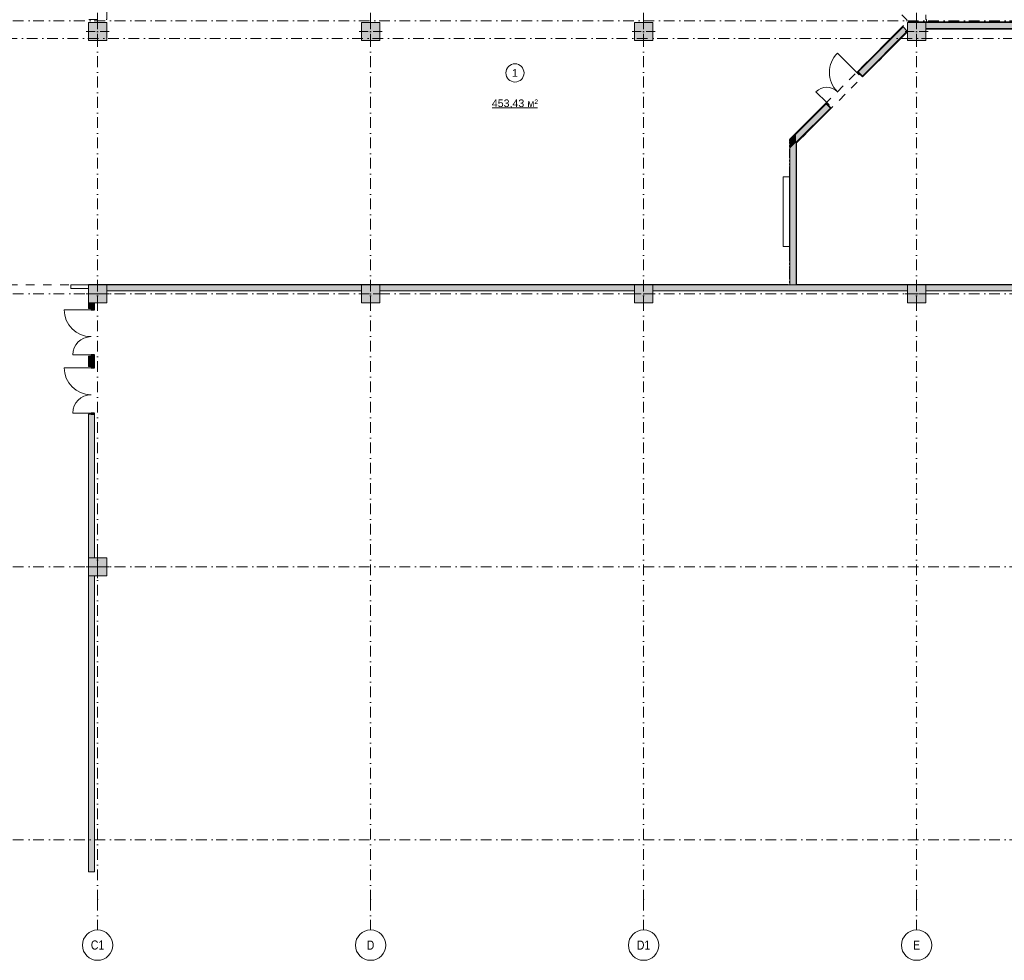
# Model space of a CAD drawing. Header units: millimetres. Extents: x -14761 to 157739, y -22400 to 107990.
# Tile 18 of 81: x 42432 to 74890, y -3975 to 27040. Entities that reach past the tile are written whole.
import ezdxf

# ---------------------------------------------------------------- set-up
doc = ezdxf.new("R2010")
doc.units = ezdxf.units.MM
doc.header["$MEASUREMENT"] = 0
doc.linetypes.add('Штриховая', pattern=[564.444447, 282.222223, -282.222223])
doc.linetypes.add('Штрихпунктирная', pattern=[670.277762, 352.777767, -176.388884, 0, -141.111112])
for name, color, linetype in [('Интерьер - Фитостена', 7, 'Continuous'), ('Конструктив - ГКЛ', 7, 'Continuous'), ('Конструктив - Колонны', 7, 'Continuous'), ('Конструктив - Стены Блок 200 нов', 7, 'Continuous'), ('Конструктив - Стены Внутр сущ.', 7, 'Continuous'), ('Элемент Модели - Зона', 7, 'Continuous'), ('Элемент Модели - Оси', 7, 'Continuous')]:
    doc.layers.add(name, color=color, linetype=linetype)
doc.styles.add('СГЕНЕРИР_СТИЛЬ_1', font='txt')
doc.styles.add('СГЕНЕРИР_СТИЛЬ_3', font='txt')

msp = doc.modelspace()

# ---------------------------------------------------------------- hatches: boundary and pattern name
at = {"layer": 'Конструктив - ГКЛ', "linetype": 'Continuous', "lineweight": 0, "true_color": 0x000000}
for points in [[(44700, 18312), (44700, 18300), (67770, 18300), (67770, 18312)], [(67805, 18312), (67805, 18300), (67825, 18300), (67825, 18312)], [(68025, 18300), (68045, 18300), (68045, 18312), (68025, 18312)], [(81300, 18312), (68050, 18312), (68050, 18300), (81300, 18300)]]:
    msp.add_hatch(color=18, dxfattribs=at).paths.add_polyline_path(points)
at = {"layer": 'Конструктив - Колонны', "linetype": 'Continuous', "lineweight": 0, "true_color": 0x000000}
for points in [[(44700, 26350), (45300, 26350), (45300, 26950), (44700, 26950)], [(53700, 26350), (54300, 26350), (54300, 26950), (53700, 26950)], [(62700, 26350), (63300, 26350), (63300, 26950), (62700, 26950)], [(71700, 26350), (72300, 26350), (72300, 26950), (71700, 26950)], [(44700, 17700), (45300, 17700), (45300, 18300), (44700, 18300)], [(53700, 17700), (54300, 17700), (54300, 18300), (53700, 18300)], [(62700, 17700), (63300, 17700), (63300, 18300), (62700, 18300)], [(71700, 17700), (72300, 17700), (72300, 18300), (71700, 18300)], [(44700, 8700), (45300, 8700), (45300, 9300), (44700, 9300)]]:
    msp.add_hatch(color=18, dxfattribs=at).paths.add_polyline_path(points)
at = {"layer": 'Конструктив - Стены Блок 200 нов', "linetype": 'Continuous', "lineweight": 0, "true_color": 0x000000}
for points in [[(90050, 26971), (71720, 26971), (71720, 26951), (90050, 26951)], [(90050, 26951), (71720, 26951), (71720, 26950), (72300, 26950), (72300, 26751), (80700, 26751), (80700, 26950), (81300, 26950), (81300, 26751), (89350, 26751), (89350, 26950), (89950, 26950), (89950, 26751), (90050, 26751)], [(71537, 26815), (70060, 25337), (70074, 25323), (71551, 26801)], [(71551, 26801), (70074, 25323), (70141, 25256), (70216, 25182), (71693, 26660)], [(71693, 26660), (70216, 25182), (70230, 25168), (71700, 26639), (71700, 26652)], [(72305, 26731), (80700, 26731), (80700, 26751), (72305, 26751)], [(70060, 25337), (70025, 25302), (70106, 25221), (70141, 25256)], [(70230, 25168), (70216, 25182), (70141, 25256), (70127, 25242), (70216, 25154)], [(69000, 24276), (67825, 23101), (67825, 23073), (69014, 24262)], [(68025, 22990), (69155, 24121), (69081, 24195), (69014, 24262), (68025, 23273)], [(69155, 24121), (68045, 23010), (68045, 22982), (69169, 24107)], [(69081, 24195), (69116, 24231), (69035, 24312), (69000, 24276)], [(69183, 24121), (69095, 24209), (69081, 24195), (69155, 24121), (69169, 24107)], [(67825, 23101), (67805, 23081), (67825, 23073)], [(67805, 23053), (67825, 23073), (67805, 23081)], [(67805, 18312), (67825, 18312), (67825, 23073), (67805, 23053)], [(68025, 23273), (67825, 23073), (68025, 22990)], [(68025, 22990), (67825, 23073), (67825, 22790)], [(67825, 22790), (67825, 18312), (68025, 18312), (68025, 22990)], [(68045, 23010), (68025, 22990), (68045, 22982)], [(68045, 22982), (68025, 22990), (68025, 22962)], [(68025, 22962), (68025, 18312), (68045, 18312), (68045, 22982)], [(68025, 18312), (67825, 18312), (67825, 18300), (68025, 18300)], [(68025, 18300), (67825, 18305), (67825, 18300), (68025, 18300)], [(68025, 18300), (68025, 18300), (68045, 18300)]]:
    msp.add_hatch(color=18, dxfattribs=at).paths.add_polyline_path(points)
at = {"layer": 'Конструктив - Стены Внутр сущ.', "linetype": 'Continuous', "lineweight": 0, "true_color": 0x000000}
for points in [[(45300, 18100), (53700, 18100), (53700, 18300), (45300, 18300)], [(54300, 18300), (54300, 18100), (62700, 18100), (62700, 18300)], [(63300, 18100), (71700, 18100), (71700, 18300), (63300, 18300)], [(72300, 18100), (80700, 18100), (80700, 18300), (72300, 18300)], [(44900, 17700), (44700, 17700), (44700, 17517), (44900, 17517)], [(44785, 17517), (44785, 17477), (44900, 17477), (44900, 17517)], [(44900, 15947), (44700, 15947), (44700, 15601), (44900, 15601)], [(44900, 15947), (44900, 15987), (44785, 15987), (44785, 15947)], [(44785, 15601), (44785, 15561), (44900, 15561), (44900, 15601)], [(44700, 9300), (44900, 9300), (44900, 14031), (44700, 14031)], [(44900, 14031), (44900, 14071), (44785, 14071), (44785, 14031)], [(44700, -755), (44713, -755), (44713, -1045), (44887, -1045), (44887, -755), (44900, -755), (44900, 8700), (44700, 8700)], [(44713, -755), (44700, -755), (44700, -1045), (44713, -1045)], [(44900, -755), (44887, -755), (44887, -1045), (44900, -1045)], [(44900, -1045), (44700, -1045), (44700, -1055), (44900, -1055)]]:
    msp.add_hatch(color=18, dxfattribs=at).paths.add_polyline_path(points)

# ---------------------------------------------------------------- linework, layer by layer
at = {"layer": 'Интерьер - Фитостена', "color": 7, "linetype": 'Continuous', "lineweight": 15, "flags": 128}
msp.add_lwpolyline([(67805, 19560), (67805, 21860), (67605, 21860), (67605, 19560)], close=True, dxfattribs=at)
at = {"layer": 'Конструктив - ГКЛ', "color": 251, "linetype": 'Continuous', "lineweight": 20, "true_color": 0x575757}
for p, q in [((67825, 18312), (67825, 18300)), ((67825, 18312), (67825, 18300)), ((67825, 18300), (68025, 18300)), ((68025, 18300), (68025, 18312)), ((68025, 18300), (68025, 18312))]:
    msp.add_line(p, q, dxfattribs=at)
at = {"layer": 'Конструктив - ГКЛ', "color": 251, "linetype": 'Continuous', "lineweight": 15, "true_color": 0x575757, "flags": 128}
for points in [[(44700, 18300), (44117, 18300)], [(44117, 18300), (44117, 18180)], [(44117, 18180), (44695, 18180)]]:
    msp.add_lwpolyline(points, dxfattribs=at)
at = {"layer": 'Конструктив - ГКЛ', "color": 251, "linetype": 'Continuous', "lineweight": 20, "true_color": 0x575757, "flags": 128}
for points in [[(67770, 18312), (44700, 18312)], [(45300, 18300), (53700, 18300)], [(54300, 18300), (62700, 18300)], [(63300, 18300), (67770, 18300)], [(67825, 18312), (67805, 18312)], [(67805, 18300), (68045, 18300)], [(68045, 18312), (68025, 18312)], [(81312, 18312), (68050, 18312)], [(68050, 18300), (71700, 18300)], [(72300, 18300), (80700, 18300)]]:
    msp.add_lwpolyline(points, dxfattribs=at)
at = {"layer": 'Конструктив - ГКЛ', "color": 251, "linetype": 'Continuous', "lineweight": 5, "true_color": 0x575757, "flags": 128}
msp.add_lwpolyline([(44700, 18300), (44700, 18312)], dxfattribs=at)
at = {"layer": 'Конструктив - Колонны', "color": 251, "linetype": 'Continuous', "lineweight": 5, "true_color": 0x575757}
for p, q in [((45000, 27270), (45000, 26970)), ((54000, 27270), (54000, 26970)), ((63000, 27270), (63000, 26970)), ((72000, 27270), (72000, 26970)), ((45000, 26730), (45000, 27030)), ((54000, 26730), (54000, 27030)), ((63000, 26730), (63000, 27030)), ((72000, 26730), (72000, 27030)), ((44920, 26650), (44620, 26650)), ((45080, 26650), (45380, 26650)), ((53920, 26650), (53620, 26650)), ((54080, 26650), (54380, 26650)), ((62920, 26650), (62620, 26650)), ((63080, 26650), (63380, 26650)), ((71920, 26650), (71620, 26650)), ((72080, 26650), (72380, 26650)), ((45000, 26570), (45000, 26270)), ((54000, 26570), (54000, 26270)), ((63000, 26570), (63000, 26270)), ((72000, 26570), (72000, 26270)), ((45000, 18080), (45000, 18380)), ((54000, 18080), (54000, 18380)), ((63000, 18080), (63000, 18380)), ((72000, 18080), (72000, 18380)), ((44920, 18000), (44620, 18000)), ((45000, 17920), (45000, 17620)), ((45080, 18000), (45380, 18000)), ((53920, 18000), (53620, 18000)), ((54000, 17920), (54000, 17620)), ((54080, 18000), (54380, 18000)), ((62920, 18000), (62620, 18000)), ((63000, 17920), (63000, 17620)), ((63080, 18000), (63380, 18000)), ((71920, 18000), (71620, 18000)), ((72000, 17920), (72000, 17620)), ((72080, 18000), (72380, 18000)), ((45000, 9080), (45000, 9380)), ((44920, 9000), (44620, 9000)), ((45000, 8920), (45000, 8620)), ((45080, 9000), (45380, 9000))]:
    msp.add_line(p, q, dxfattribs=at)
at = {"layer": 'Конструктив - Колонны', "color": 251, "linetype": 'Continuous', "lineweight": 15, "true_color": 0x575757, "flags": 128}
for points in [[(44700, 26350), (45300, 26350), (45300, 26950), (44700, 26950)], [(53700, 26350), (54300, 26350), (54300, 26950), (53700, 26950)], [(62700, 26350), (63300, 26350), (63300, 26950), (62700, 26950)], [(71700, 26350), (72300, 26350), (72300, 26950), (71700, 26950)], [(44700, 17700), (45300, 17700), (45300, 18300), (44700, 18300)], [(53700, 17700), (54300, 17700), (54300, 18300), (53700, 18300)], [(62700, 17700), (63300, 17700), (63300, 18300), (62700, 18300)], [(71700, 17700), (72300, 17700), (72300, 18300), (71700, 18300)], [(44700, 8700), (45300, 8700), (45300, 9300), (44700, 9300)]]:
    msp.add_lwpolyline(points, close=True, dxfattribs=at)
at = {"layer": 'Конструктив - Колонны', "color": 251, "linetype": 'Continuous', "lineweight": 5, "true_color": 0x575757}
for p in [(45000, 26650), (54000, 26650), (63000, 26650), (72000, 26650), (45000, 18000), (54000, 18000), (63000, 18000), (72000, 18000), (45000, 9000)]:
    msp.add_point(p, dxfattribs=at)
at = {"layer": 'Конструктив - Стены Блок 200 нов', "color": 251, "linetype": 'Continuous', "lineweight": 20, "true_color": 0x575757}
for p, q in [((90050, 26951), (71720, 26951)), ((71551, 26801), (70074, 25323)), ((70216, 25182), (71693, 26660)), ((72305, 26751), (72300, 26751)), ((72305, 26751), (80700, 26751)), ((70074, 25323), (70060, 25337)), ((70074, 25323), (70060, 25337)), ((70074, 25323), (70060, 25337)), ((70141, 25256), (70074, 25323)), ((70141, 25256), (70074, 25323)), ((70141, 25256), (70074, 25323)), ((70141, 25256), (70127, 25242)), ((70127, 25242), (70216, 25154)), ((70127, 25242), (70216, 25154)), ((70216, 25182), (70141, 25256)), ((70230, 25168), (70216, 25154)), ((70230, 25168), (70216, 25154)), ((69014, 24262), (68025, 23273)), ((68045, 23010), (69155, 24121)), ((69014, 24262), (69000, 24276)), ((69014, 24262), (69000, 24276)), ((69014, 24262), (69000, 24276)), ((69081, 24195), (69014, 24262)), ((69081, 24195), (69014, 24262)), ((69081, 24195), (69014, 24262)), ((69081, 24195), (69095, 24209)), ((69155, 24121), (69081, 24195)), ((69095, 24209), (69183, 24121)), ((69095, 24209), (69183, 24121)), ((69169, 24107), (69183, 24121)), ((69169, 24107), (69183, 24121)), ((68025, 23273), (67825, 23073)), ((68025, 23273), (67825, 23073)), ((67825, 23073), (67825, 22790)), ((67825, 22790), (67825, 18312)), ((68045, 23010), (68025, 22990)), ((68045, 23010), (68025, 22990)), ((68025, 18312), (68025, 22990))]:
    msp.add_line(p, q, dxfattribs=at)
at = {"layer": 'Конструктив - Стены Блок 200 нов', "color": 251, "linetype": 'Continuous', "lineweight": 5, "true_color": 0x575757}
for p, q in [((70025, 25302), (69388, 25938)), ((70060, 25337), (70025, 25302)), ((70141, 25256), (70060, 25337)), ((70025, 25302), (70106, 25221)), ((70106, 25221), (70141, 25256)), ((69035, 24312), (68681, 24665)), ((69035, 24312), (69000, 24276)), ((69000, 24276), (69081, 24195)), ((69116, 24231), (69035, 24312)), ((69081, 24195), (69116, 24231))]:
    msp.add_line(p, q, dxfattribs=at)
at = {"layer": 'Конструктив - Стены Блок 200 нов', "color": 251, "linetype": 'Continuous', "lineweight": 20, "true_color": 0x575757, "flags": 128}
for points in [[(90050, 26971), (71720, 26971)], [(71720, 26971), (71720, 26951)], [(71720, 26951), (71720, 26950)], [(71537, 26815), (70060, 25337)], [(70230, 25168), (71700, 26639)], [(71537, 26815), (71551, 26801)], [(71551, 26801), (71693, 26660)], [(71693, 26660), (71700, 26652)], [(72305, 26731), (80700, 26731)], [(69000, 24276), (67825, 23101)], [(68045, 22982), (69169, 24107)], [(67805, 23081), (67825, 23101)], [(67805, 23081), (67805, 23080)], [(67805, 23020), (67805, 22961)], [(67805, 22901), (67805, 22841)], [(67805, 22781), (67805, 22721)], [(68045, 18312), (68045, 22982)], [(67805, 22661), (67805, 22601)], [(67805, 22541), (67805, 22481)], [(67805, 22421), (67805, 22361)], [(67805, 22301), (67805, 22241)], [(67805, 22181), (67805, 22121)], [(67805, 22061), (67805, 19320)], [(67805, 19260), (67805, 19200)], [(67805, 19140), (67805, 19080)], [(67805, 19020), (67805, 18960)], [(67805, 18900), (67805, 18840)], [(67805, 18780), (67805, 18720)], [(67805, 18660), (67805, 18600)], [(67805, 18540), (67805, 18480)], [(67805, 18420), (67805, 18360)], [(67805, 18312), (67825, 18312)], [(68025, 18312), (68045, 18312)]]:
    msp.add_lwpolyline(points, dxfattribs=at)
at = {"layer": 'Конструктив - Стены Блок 200 нов', "color": 251, "linetype": 'Continuous', "lineweight": 5, "true_color": 0x575757}
for centre, radius, start, end in [((70025, 25302), 900, 135.0137, 225.0137), ((69035, 24312), 500, 45.0137, 135.0137)]:
    msp.add_arc(centre, radius, start, end, dxfattribs=at)
at = {"layer": 'Конструктив - Стены Внутр сущ.', "color": 251, "linetype": 'Continuous', "lineweight": 20, "true_color": 0x575757}
for p, q in [((44700, 17517), (44700, 17554)), ((44700, 17517), (44700, 17554)), ((44700, 17517), (44700, 17554)), ((44900, 17517), (44900, 17554)), ((44900, 17517), (44900, 17554)), ((44900, 17517), (44900, 17554)), ((44785, 17517), (44700, 17517)), ((44785, 17517), (44700, 17517)), ((44785, 17517), (44700, 17517)), ((44900, 17517), (44785, 17517)), ((44900, 17517), (44785, 17517)), ((44900, 17517), (44785, 17517)), ((44700, 15947), (44700, 15910)), ((44785, 15947), (44700, 15947)), ((44785, 15947), (44700, 15947)), ((44785, 15947), (44700, 15947)), ((44700, 15947), (44700, 15910)), ((44700, 15947), (44700, 15910)), ((44900, 15947), (44785, 15947)), ((44900, 15947), (44785, 15947)), ((44900, 15947), (44785, 15947)), ((44900, 15947), (44900, 15910)), ((44900, 15947), (44900, 15910)), ((44900, 15947), (44900, 15910)), ((44700, 15601), (44700, 15638)), ((44700, 15601), (44700, 15638)), ((44700, 15601), (44700, 15638)), ((44785, 15601), (44700, 15601)), ((44785, 15601), (44700, 15601)), ((44785, 15601), (44700, 15601)), ((44900, 15601), (44785, 15601)), ((44900, 15601), (44785, 15601)), ((44900, 15601), (44785, 15601)), ((44900, 15601), (44900, 15638)), ((44900, 15601), (44900, 15638)), ((44900, 15601), (44900, 15638)), ((44700, 14031), (44700, 13994)), ((44785, 14031), (44700, 14031)), ((44785, 14031), (44700, 14031)), ((44785, 14031), (44700, 14031)), ((44700, 14031), (44700, 13994)), ((44700, 14031), (44700, 13994)), ((44900, 14031), (44785, 14031)), ((44900, 14031), (44785, 14031)), ((44900, 14031), (44785, 14031)), ((44900, 14031), (44900, 13994)), ((44900, 14031), (44900, 13994)), ((44900, 14031), (44900, 13994))]:
    msp.add_line(p, q, dxfattribs=at)
at = {"layer": 'Конструктив - Стены Внутр сущ.', "color": 251, "linetype": 'Continuous', "lineweight": 15, "true_color": 0x575757}
for p, q in [((44785, 17477), (43897, 17477)), ((44785, 15987), (44183, 15987)), ((44785, 15561), (43897, 15561)), ((44785, 14071), (44183, 14071))]:
    msp.add_line(p, q, dxfattribs=at)
at = {"layer": 'Конструктив - Стены Внутр сущ.', "color": 251, "linetype": 'Continuous', "lineweight": 30, "true_color": 0x575757}
for p, q in [((44785, 17517), (44785, 17477)), ((44900, 17517), (44785, 17517)), ((44785, 17477), (44900, 17477)), ((44900, 17477), (44900, 17517)), ((44900, 15987), (44785, 15987)), ((44785, 15987), (44785, 15947)), ((44785, 15947), (44900, 15947)), ((44900, 15947), (44900, 15987)), ((44785, 15601), (44785, 15561)), ((44900, 15601), (44785, 15601)), ((44900, 15561), (44900, 15601)), ((44785, 15561), (44900, 15561)), ((44900, 14071), (44785, 14071)), ((44785, 14071), (44785, 14031)), ((44785, 14031), (44900, 14031)), ((44900, 14031), (44900, 14071))]:
    msp.add_line(p, q, dxfattribs=at)
at = {"layer": 'Конструктив - Стены Внутр сущ.', "color": 7, "linetype": 'Continuous', "lineweight": 15}
for p, q in [((44700, -1045), (44700, -755)), ((44900, -1045), (44900, -755)), ((44700, -1055), (44700, -1045)), ((44700, -1055), (44900, -1055)), ((44900, -1055), (44900, -1045))]:
    msp.add_line(p, q, dxfattribs=at)
at = {"layer": 'Конструктив - Стены Внутр сущ.', "color": 251, "linetype": 'Continuous', "lineweight": 20, "true_color": 0x575757, "flags": 128}
for points in [[(53700, 18300), (45300, 18300)], [(62700, 18300), (54300, 18300)], [(71700, 18300), (63300, 18300)], [(80700, 18300), (72300, 18300)], [(45300, 18100), (53700, 18100)], [(54300, 18100), (62700, 18100)], [(63300, 18100), (71700, 18100)], [(72300, 18100), (80700, 18100)], [(44700, 17700), (44700, 17517)], [(44900, 17517), (44900, 17700)], [(44700, 15947), (44700, 15601)], [(44900, 15601), (44900, 15947)], [(44700, 14031), (44700, 9300)], [(44900, 9300), (44900, 14031)], [(44700, 8700), (44700, -755)], [(44900, -755), (44900, 8700)]]:
    msp.add_lwpolyline(points, dxfattribs=at)
at = {"layer": 'Конструктив - Стены Внутр сущ.', "color": 251, "linetype": 'Continuous', "lineweight": 5, "true_color": 0x575757}
for centre, radius, start, end in [((44785, 17477), 888, 180, 270), ((44785, 15987), 602, 90, 180), ((44785, 15561), 888, 180, 270), ((44785, 14071), 602, 90, 180)]:
    msp.add_arc(centre, radius, start, end, dxfattribs=at)
at = {"layer": 'Элемент Модели - Зона', "color": 7, "linetype": 'Continuous', "lineweight": 15}
msp.add_line((58012, 24131), (59503, 24131), dxfattribs=at)
at = {"layer": 'Элемент Модели - Зона', "color": 7, "linetype": 'Штриховая', "lineweight": 15, "flags": 128}
for points in [[(36150, 27538), (36110, 27538), (36110, 18300), (45300, 18300), (67805, 18300), (67805, 23083), (71686, 26964), (71700, 26950), (71720, 26950), (71720, 26970), (71680, 26970), (71680, 27034), (67805, 30909), (67805, 33690), (65655, 33690), (65655, 36080), (63300, 36080), (63300, 35700), (62700, 35700), (62700, 36080), (54300, 36080), (54300, 35700), (54245, 35700), (54245, 34598), (50682, 31035), (45300, 31035), (45300, 27650), (45300, 27538), (45300, 27050), (44700, 27050), (44700, 27538), (36750, 27538), (36750, 27050), (36150, 27050)], [(71700, 36080), (68045, 36080), (68045, 31008), (71700, 27353), (71700, 27650), (72300, 27650), (72300, 27050), (72320, 27050), (72320, 26970), (90050, 26970), (90050, 26950), (90650, 26950), (90650, 26970), (94380, 26970), (94380, 32050), (99080, 32050), (99080, 35700), (98700, 35700), (98700, 36080), (90650, 36080), (90650, 35700), (90050, 35700), (90050, 36080), (89950, 36080), (89950, 35700), (89350, 35700), (89350, 36080), (81300, 36080), (81300, 35700), (80700, 35700), (80700, 36080), (72300, 36080), (72300, 35700), (71700, 35700)], [(44700, 26350), (44700, 26950), (45300, 26950), (45300, 26350)], [(54300, 26350), (53700, 26350), (53700, 26950), (54300, 26950)], [(63300, 26350), (62700, 26350), (62700, 26950), (63300, 26950)], [(68045, 22984), (68045, 18300), (81300, 18300), (81300, 9300), (98700, 9300), (98700, 9300), (99080, 9300), (99080, 17700), (98700, 17700), (98700, 18300), (99080, 18300), (99080, 21950), (94380, 21950), (94380, 24420), (90540, 24420), (90540, 26350), (90050, 26350), (90050, 26730), (89950, 26730), (89950, 26350), (89350, 26350), (89350, 26730), (81300, 26730), (81300, 26350), (80700, 26350), (80700, 26730), (72300, 26730), (72300, 26350), (71700, 26350), (71700, 26639)]]:
    msp.add_lwpolyline(points, close=True, dxfattribs=at)
at = {"layer": 'Элемент Модели - Зона', "color": 7, "linetype": 'Continuous', "lineweight": 15, "flags": 128}
msp.add_lwpolyline([(59058, 25285, 1), (58458, 25285, 1)], format="xyb", close=True, dxfattribs=at)
at = {"layer": 'Элемент Модели - Оси', "color": 7, "linetype": 'Штрихпунктирная', "lineweight": 15}
for p, q in [((45000, 92200), (45000, -1975)), ((54000, 92200), (54000, -1975)), ((63000, 92200), (63000, -1975)), ((72000, 92200), (72000, -1975)), ((-12761, 27000), (155650, 27000)), ((-12302, 26425), (155192, 26425)), ((-12761, 18000), (155650, 18000)), ((-12761, 9000), (155650, 9000)), ((-12761, 0), (155650, 0)), ((45000, -1975), (45000, -2975)), ((54000, -1975), (54000, -2975)), ((63000, -1975), (63000, -2975)), ((72000, -1975), (72000, -2975))]:
    msp.add_line(p, q, dxfattribs=at)
at = {"layer": 'Элемент Модели - Оси', "color": 7, "linetype": 'Continuous', "lineweight": 15}
for centre in [(45000, -3475), (54000, -3475), (63000, -3475), (72000, -3475)]:
    msp.add_circle(centre, 500, dxfattribs=at)
at = {"layer": 'Элемент Модели - Оси', "color": 7, "linetype": 'Штрихпунктирная', "lineweight": 15}
for p in [(45000, -1975), (45000, -1975), (54000, -1975), (54000, -1975), (63000, -1975), (63000, -1975), (72000, -1975), (72000, -1975)]:
    msp.add_point(p, dxfattribs=at)

# ---------------------------------------------------------------- texts
at = {"layer": 'Элемент Модели - Зона', "color": 7, "lineweight": 15, "char_height": 250, "attachment_point": 5, "style": 'СГЕНЕРИР_СТИЛЬ_1'}
for s, insert in [('\\A1;{\\pqc;\\fArial|b0|i0|c204|p38;1}', (58758, 25285)), ('\\A1;{\\pqc;\\fArial|b0|i0|c204|p38;453,43 м²}', (58758, 24261))]:
    msp.add_mtext(s, dxfattribs=dict(at, insert=insert))
at = {"layer": 'Элемент Модели - Оси', "color": 30, "lineweight": 5, "true_color": 0xff823e, "char_height": 300, "attachment_point": 4, "style": 'СГЕНЕРИР_СТИЛЬ_3'}
for s, insert in [('\\A1;{\\pql;\\pt0;\\fArial Narrow|b0|i0|c204|p34;C1}', (44778, -3473)), ('\\A1;{\\pql;\\pt0;\\fArial Narrow|b0|i0|c204|p34;D}', (53874, -3473)), ('\\A1;{\\pql;\\pt0;\\fArial Narrow|b0|i0|c204|p34;D1}', (62778, -3473)), ('\\A1;{\\pql;\\pt0;\\fArial Narrow|b0|i0|c204|p34;E}', (71884, -3473))]:
    msp.add_mtext(s, dxfattribs=dict(at, insert=insert))

doc.saveas('drawing.dxf')
